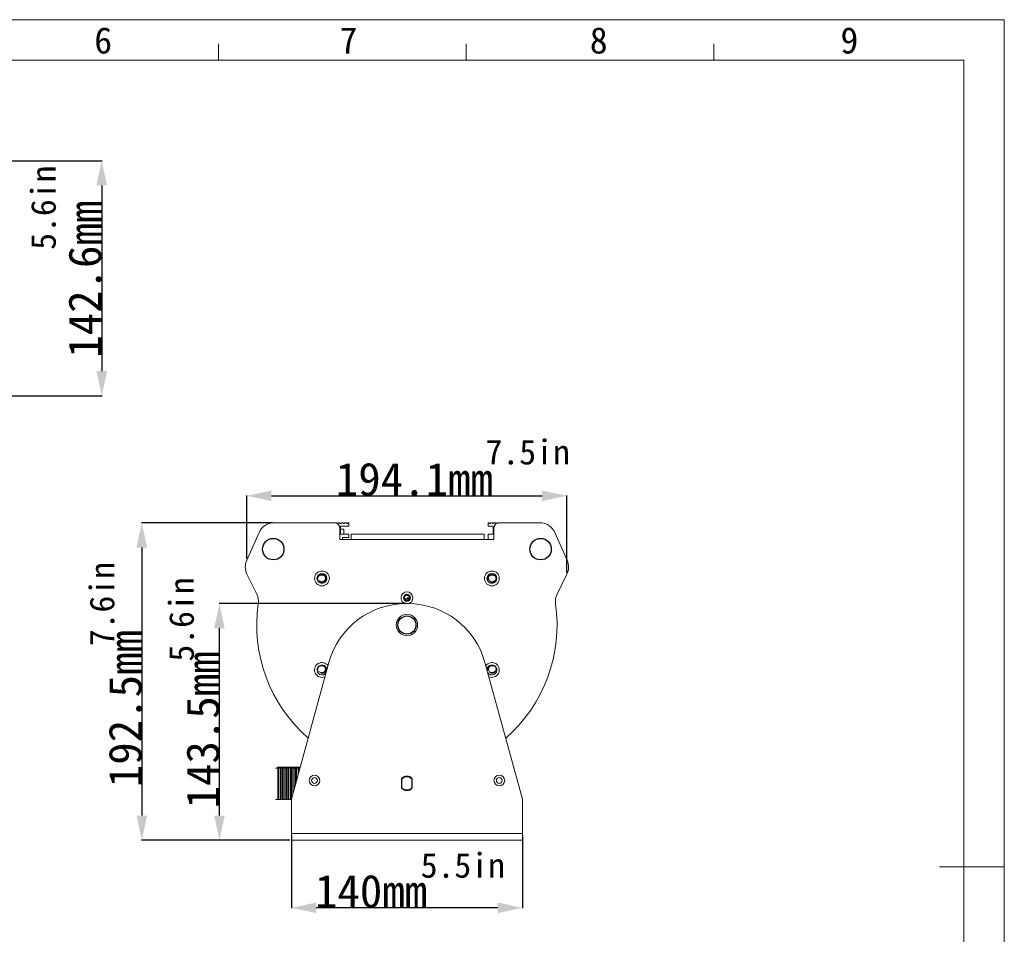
# Model space of a CAD drawing. Header units: millimetres. Extents: x 24895 to 26296, y -11704 to -10713.
# Tile 46 of 46: x 25699 to 26296, y -11268 to -10713. Entities that reach past the tile are written whole.
import ezdxf

# ---------------------------------------------------------------- set-up
doc = ezdxf.new("R2010")
doc.units = ezdxf.units.MM
doc.header["$LTSCALE"] = 50
doc.header["$PDMODE"] = 2
doc.layers.get('0').update_dxf_attribs({"lineweight": 18})
doc.layers.add('02___PRT_ALL_AXES', color=7, linetype='Continuous')
doc.layers.add('LA1404-03-00TEXT', color=7, linetype='Continuous')
doc.styles.add('CKSTANDARD', font='txt')
doc.styles.get("Standard").update_dxf_attribs({"font": 'txt', "bigfont": 'gbcbig.shx'})
doc.styles.add('TEXTSTYLE_2', font='SimSun Regular.ttf')
doc.dimstyles.new('DIMSTYLE_1', dxfattribs={"dimtxt": 3.5, "dimasz": 3.5, "dimexe": 0.18, "dimexo": 0.0625, "dimgap": 0.09, "dimtad": 1, "dimdsep": 46, "dimtxsty": 'Standard', "dimblk": '_FILLED', "dimblk1": '_FILLED', "dimblk2": '_FILLED', "dimcen": 0.09, "dimadec": 0, "dimazin": 0, "dimtp": 0.01, "dimtm": 0.01, "dimtfac": 1, "dimtofl": 0, "dimtmove": 0, "dimatfit": 3, "dimldrblk": '_FILLED', "dimfxl": 1, "dimtolj": 1, "dimarcsym": 0})

# ---------------------------------------------------------------- blocks, each defined once
blk = doc.blocks.new('_FILLED')
at = {"color": 0, "linetype": 'ByBlock'}
blk.add_solid([(0, 0), (-1, 0.214), (-1, -0.214)], dxfattribs=at)
blk = doc.blocks.new('*D40')
at = {"color": 0, "linetype": 'Continuous', "lineweight": -2, "ltscale": 0.6, "transparency": 16777216}
for p, q in [((25863.52, -11207.58), (25863.52, -11251.66)), ((26003.52, -11207.58), (26003.52, -11251.66)), ((25988.52, -11251.48), (25878.52, -11251.48))]:
    blk.add_line(p, q, dxfattribs=at)
at = {"layer": 'Defpoints', "color": 0, "linetype": 'Continuous', "ltscale": 0.6, "transparency": 16777216}
for p in [(25863.52, -11207.51), (26003.52, -11207.51), (25863.52, -11251.48)]:
    blk.add_point(p, dxfattribs=at)
at = {"color": 0, "linetype": 'Continuous', "lineweight": -2, "ltscale": 0.6, "transparency": 16777216, "xscale": 15, "yscale": 15, "zscale": 15, "rotation": 180}
blk.add_blockref('_FILLED', (25863.52, -11251.48), dxfattribs=at)
at = {"color": 0, "linetype": 'Continuous', "lineweight": -2, "ltscale": 0.6, "transparency": 16777216, "xscale": 15, "yscale": 15, "zscale": 15}
blk.add_blockref('_FILLED', (26003.52, -11251.48), dxfattribs=at)
at = {"color": 0, "linetype": 'Continuous', "ltscale": 0.6, "transparency": 16777216, "insert": (25911.78, -11231.39), "char_height": 20, "attachment_point": 2}
blk.add_mtext('\\A1;{\\fSimSun|b0|i0|c134|p2;140mm}', dxfattribs=at)
blk = doc.blocks.new('*D41')
at = {"color": 0, "linetype": 'Continuous', "lineweight": -2, "ltscale": 0.6, "transparency": 16777216}
for p, q in [((25932.97, -11067.01), (25819.7, -11067.01)), ((25819.88, -11195.51), (25819.88, -11082.01)), ((25862.46, -11210.51), (25819.7, -11210.51))]:
    blk.add_line(p, q, dxfattribs=at)
at = {"layer": 'Defpoints', "color": 0, "linetype": 'Continuous', "ltscale": 0.6, "transparency": 16777216}
for p in [(25819.88, -11067.01), (25933.03, -11067.01), (25862.52, -11210.51)]:
    blk.add_point(p, dxfattribs=at)
at = {"color": 0, "linetype": 'Continuous', "lineweight": -2, "ltscale": 0.6, "transparency": 16777216, "xscale": 15, "yscale": 15, "zscale": 15}
for p, rotation in [((25819.88, -11067.01), 90), ((25819.88, -11210.51), 270)]:
    blk.add_blockref('_FILLED', p, dxfattribs=dict(at, rotation=rotation))
at = {"color": 0, "linetype": 'Continuous', "ltscale": 0.6, "transparency": 16777216, "insert": (25799.79, -11143.61), "char_height": 20, "attachment_point": 2, "rotation": 90}
blk.add_mtext('\\A1;{\\fSimSun|b0|i0|c134|p2;143.5mm}', dxfattribs=at)
blk = doc.blocks.new('*D42')
at = {"color": 0, "linetype": 'Continuous', "lineweight": -2, "ltscale": 0.6, "transparency": 16777216}
for p, q in [((25836.41, -11039.69), (25836.41, -11001.46)), ((25851.41, -11001.64), (26015.47, -11001.64)), ((26030.47, -11048.14), (26030.47, -11001.46))]:
    blk.add_line(p, q, dxfattribs=at)
at = {"layer": 'Defpoints', "color": 0, "linetype": 'Continuous', "ltscale": 0.6, "transparency": 16777216}
for p in [(26030.47, -11001.64), (25836.41, -11039.75), (26030.47, -11048.2)]:
    blk.add_point(p, dxfattribs=at)
at = {"color": 0, "linetype": 'Continuous', "lineweight": -2, "ltscale": 0.6, "transparency": 16777216, "xscale": 15, "yscale": 15, "zscale": 15, "rotation": 180}
blk.add_blockref('_FILLED', (25836.41, -11001.64), dxfattribs=at)
at = {"color": 0, "linetype": 'Continuous', "lineweight": -2, "ltscale": 0.6, "transparency": 16777216, "xscale": 15, "yscale": 15, "zscale": 15}
blk.add_blockref('_FILLED', (26030.47, -11001.64), dxfattribs=at)
at = {"color": 0, "linetype": 'Continuous', "ltscale": 0.6, "transparency": 16777216, "insert": (25938.04, -10981.55), "char_height": 20, "attachment_point": 2}
blk.add_mtext('\\A1;{\\fSimSun|b0|i0|c134|p2;194.1mm}', dxfattribs=at)
blk = doc.blocks.new('*D43')
at = {"color": 0, "linetype": 'Continuous', "lineweight": -2, "ltscale": 0.6, "transparency": 16777216}
for p, q in [((25851.95, -11018.01), (25772.65, -11018.01)), ((25772.83, -11033.01), (25772.83, -11195.51)), ((25862.46, -11210.51), (25772.65, -11210.51))]:
    blk.add_line(p, q, dxfattribs=at)
at = {"layer": 'Defpoints', "color": 0, "linetype": 'Continuous', "ltscale": 0.6, "transparency": 16777216}
for p in [(25852.02, -11018.01), (25772.83, -11210.51), (25862.52, -11210.51)]:
    blk.add_point(p, dxfattribs=at)
at = {"color": 0, "linetype": 'Continuous', "lineweight": -2, "ltscale": 0.6, "transparency": 16777216, "xscale": 15, "yscale": 15, "zscale": 15}
for p, rotation in [((25772.83, -11018.01), 90), ((25772.83, -11210.51), 270)]:
    blk.add_blockref('_FILLED', p, dxfattribs=dict(at, rotation=rotation))
at = {"color": 0, "linetype": 'Continuous', "ltscale": 0.6, "transparency": 16777216, "insert": (25752.74, -11130.72), "char_height": 20, "attachment_point": 2, "rotation": 90}
blk.add_mtext('\\A1;{\\fSimSun|b0|i0|c134|p2;192.5mm}', dxfattribs=at)
blk = doc.blocks.new('*D44')
at = {"color": 0, "linetype": 'Continuous', "lineweight": -2, "ltscale": 0.6, "transparency": 16777216}
for p, q in [((25684.39, -10798.51), (25748.74, -10798.51)), ((25748.56, -10813.51), (25748.56, -10926.06)), ((25684.39, -10941.06), (25748.74, -10941.06))]:
    blk.add_line(p, q, dxfattribs=at)
at = {"layer": 'Defpoints', "color": 0, "linetype": 'Continuous', "ltscale": 0.6, "transparency": 16777216}
for p in [(25684.33, -10798.51), (25684.33, -10941.06), (25748.56, -10941.06)]:
    blk.add_point(p, dxfattribs=at)
at = {"color": 0, "linetype": 'Continuous', "lineweight": -2, "ltscale": 0.6, "transparency": 16777216, "xscale": 15, "yscale": 15, "zscale": 15}
for p, rotation in [((25748.56, -10798.51), 90), ((25748.56, -10941.06), 270)]:
    blk.add_blockref('_FILLED', p, dxfattribs=dict(at, rotation=rotation))
at = {"color": 0, "linetype": 'Continuous', "ltscale": 0.6, "transparency": 16777216, "insert": (25738.47, -10870.34), "char_height": 20, "attachment_point": 5, "rotation": 90}
blk.add_mtext('\\A1;{\\fSimSun|b0|i0|c134|p2;142.6mm}', dxfattribs=at)

msp = doc.modelspace()

# ---------------------------------------------------------------- linework, layer by layer
at = {"color": 2}
for p, q in [((24894.654, -10712.971), (26295.572, -10712.971)), ((26295.572, -11703.519), (26295.572, -10712.971)), ((26256.248, -11226.716), (26295.572, -11226.716))]:
    msp.add_line(p, q, dxfattribs=at)
at = {"color": 7}
for p, q in [((25819.377, -10737.549), (25819.377, -10727.56)), ((25969.402, -10737.549), (25969.402, -10727.56)), ((26119.426, -10737.549), (26119.426, -10727.56)), ((24919.232, -10737.549), (26270.995, -10737.549)), ((26270.995, -11678.942), (26270.995, -10737.549))]:
    msp.add_line(p, q, dxfattribs=at)
at = {"color": 7, "linetype": 'Continuous'}
for p, q in [((25889.768, -11018.014), (25853.017, -11018.014)), ((25890.043, -11018.014), (25890.493, -11018.014)), ((25892.043, -11018.014), (25892.493, -11018.014)), ((25892.768, -11021.014), (25892.768, -11028.114)), ((25893.268, -11020.014), (25898.268, -11020.014)), ((25893.268, -11025.014), (25893.268, -11020.014)), ((25894.043, -11018.014), (25894.493, -11018.014)), ((25896.043, -11018.014), (25896.493, -11018.014)), ((25898.043, -11018.014), (25898.268, -11018.014)), ((25898.268, -11020.014), (25898.268, -11018.014)), ((25982.768, -11018.014), (25982.993, -11018.014)), ((25982.768, -11018.014), (25982.768, -11020.014)), ((25982.768, -11020.014), (25985.768, -11020.014)), ((25984.543, -11018.014), (25984.993, -11018.014)), ((25985.768, -11020.014), (25985.768, -11025.014)), ((25986.268, -11021.014), (25986.268, -11028.114)), ((25986.543, -11018.014), (25986.993, -11018.014)), ((25988.543, -11018.014), (25988.993, -11018.014)), ((26014.019, -11018.014), (25989.268, -11018.014)), ((25843.879, -11023.952), (25836.412, -11040.752)), ((25893.268, -11025.014), (25898.268, -11025.014)), ((25898.268, -11027.014), (25894.468, -11027.014)), ((25894.468, -11027.014), (25894.468, -11028.114)), ((25895.268, -11025.014), (25895.268, -11021.814)), ((25898.268, -11025.014), (25898.268, -11027.014)), ((25899.768, -11025.014), (25980.268, -11025.014)), ((25899.768, -11025.014), (25899.768, -11028.114)), ((25980.268, -11025.014), (25980.268, -11028.114)), ((25985.768, -11025.014), (25982.768, -11025.014)), ((25982.768, -11025.014), (25982.768, -11028.114)), ((26030.624, -11040.752), (26023.157, -11023.952)), ((25892.768, -11028.114), (25986.268, -11028.114)), ((25985.768, -11028.014), (25986.268, -11028.014)), ((25836.565, -11049.203), (25842.513, -11061.378)), ((25880.857, -11050.014), (25879.597, -11050.014)), ((25986.179, -11050.014), (25987.439, -11050.014)), ((26024.523, -11061.378), (26030.471, -11049.203)), ((25879.471, -11053.314), (25880.601, -11053.314)), ((25987.565, -11053.314), (25986.435, -11053.314)), ((25933.914, -11063.464), (25935.112, -11063.464)), ((25933.914, -11064.114), (25933.914, -11063.464)), ((25934.464, -11064.114), (25934.464, -11063.464)), ((25934.983, -11064.114), (25934.983, -11063.464)), ((25931.971, -11063.914), (25933.017, -11063.914)), ((25932.047, -11064.114), (25934.989, -11064.114)), ((25933.017, -11064.114), (25933.017, -11063.914)), ((25880.857, -11105.014), (25880.052, -11105.014)), ((25986.179, -11105.014), (25986.984, -11105.014)), ((25879.227, -11108.314), (25880.601, -11108.314)), ((25987.809, -11108.314), (25986.435, -11108.314)), ((25853.904, -11166.764), (25868.66, -11166.764)), ((25855.011, -11166.264), (25868.798, -11166.264)), ((25855.011, -11166.264), (25855.011, -11166.764)), ((25855.319, -11185.764), (25855.319, -11166.764)), ((25855.769, -11185.764), (25855.769, -11166.764)), ((25856.318, -11166.764), (25856.318, -11166.264)), ((25856.633, -11166.764), (25856.633, -11185.764)), ((25856.773, -11166.764), (25856.773, -11166.264)), ((25857.319, -11185.764), (25857.319, -11166.764)), ((25857.625, -11166.264), (25857.625, -11166.764)), ((25858.191, -11166.764), (25858.191, -11185.764)), ((25858.301, -11166.764), (25858.301, -11166.264)), ((25858.877, -11185.764), (25858.877, -11166.764)), ((25859.162, -11166.264), (25859.162, -11166.764)), ((25859.75, -11166.764), (25859.75, -11185.764)), ((25859.839, -11166.764), (25859.839, -11166.264)), ((25860.436, -11185.764), (25860.436, -11166.764)), ((25860.7, -11166.264), (25860.7, -11166.764)), ((25861.308, -11166.764), (25861.308, -11185.764)), ((25861.376, -11166.764), (25861.376, -11166.264)), ((25861.994, -11185.764), (25861.994, -11166.764)), ((25862.237, -11166.264), (25862.237, -11166.764)), ((25862.867, -11166.764), (25862.867, -11185.764)), ((25862.914, -11166.764), (25862.914, -11166.264)), ((25863.553, -11185.387), (25863.553, -11166.764)), ((25863.774, -11166.264), (25863.774, -11166.764)), ((25864.425, -11166.764), (25864.425, -11182.205)), ((25864.451, -11166.764), (25864.451, -11166.264)), ((25865.111, -11179.704), (25865.111, -11166.764)), ((25865.312, -11166.264), (25865.312, -11166.764)), ((25865.984, -11166.764), (25865.984, -11176.523)), ((25865.988, -11166.764), (25865.988, -11166.264)), ((25866.67, -11174.022), (25866.67, -11166.764)), ((25866.849, -11166.264), (25866.849, -11166.764)), ((25867.526, -11166.764), (25867.526, -11166.264)), ((25867.542, -11166.764), (25867.542, -11170.84)), ((25868.228, -11168.339), (25868.228, -11166.764)), ((25868.387, -11166.264), (25868.387, -11166.764)), ((25930.518, -11178.659), (25930.518, -11173.368)), ((25936.518, -11178.659), (25936.518, -11173.368)), ((25853.904, -11185.764), (25863.518, -11185.764))]:
    msp.add_line(p, q, dxfattribs=at)
at = {"color": 2, "linetype": 'Continuous'}
msp.add_line((25895.268, -11021.814), (25893.268, -11021.814), dxfattribs=at)
at = {"color": 3, "linetype": 'Continuous'}
for p, q in [((25933.007, -11067.014), (25934.029, -11067.014)), ((25863.518, -11185.514), (25886.235, -11102.686)), ((25980.802, -11102.686), (26003.518, -11185.514)), ((25932.125, -11180.014), (25934.912, -11180.014)), ((25863.518, -11210.514), (25863.518, -11185.514)), ((26003.518, -11185.514), (26003.518, -11210.514)), ((26003.518, -11206.514), (25863.518, -11206.514)), ((26003.518, -11210.514), (25863.518, -11210.514))]:
    msp.add_line(p, q, dxfattribs=at)
at = {"color": 7, "linetype": 'Continuous'}
for centre, radius in [((25882.018, -11051.764), 4.5), ((25882.018, -11051.764), 3), ((25985.018, -11051.764), 4.5), ((25985.018, -11051.764), 3), ((25933.518, -11063.514), 2.1), ((25877.518, -11174.264), 1.75), ((25989.518, -11174.264), 1.75)]:
    msp.add_circle(centre, radius, dxfattribs=at)
at = {"color": 3, "linetype": 'Continuous'}
for centre, radius in [((25933.518, -11080.014), 6.5), ((25877.518, -11174.264), 3.25), ((25989.518, -11174.264), 3.25)]:
    msp.add_circle(centre, radius, dxfattribs=at)
at = {"color": 7, "linetype": 'Continuous'}
for centre, radius, start, end in [((25853.017, -11028.014), 10, 90, 156.037511), ((25889.768, -11021.014), 3, 0, 90), ((25890.493, -11018.364), 0.35, 24.315739, 90), ((25891.268, -11018.014), 0.5, 278.239238, 335.684261), ((25892.043, -11018.364), 0.35, 90, 155.684261), ((25892.493, -11018.364), 0.35, 24.315739, 90), ((25893.268, -11018.014), 0.5, 204.315739, 335.684261), ((25894.043, -11018.364), 0.35, 90, 155.684261), ((25894.493, -11018.364), 0.35, 24.315739, 90), ((25895.268, -11018.014), 0.5, 204.315739, 335.684261), ((25896.043, -11018.364), 0.35, 90, 155.684261), ((25896.493, -11018.364), 0.35, 24.315739, 90), ((25897.268, -11018.014), 0.5, 204.315739, 335.684261), ((25898.043, -11018.364), 0.35, 90, 155.684261), ((25982.993, -11018.364), 0.35, 24.315739, 90), ((25983.768, -11018.014), 0.5, 204.315739, 335.684261), ((25984.543, -11018.364), 0.35, 90, 155.684261), ((25984.993, -11018.364), 0.35, 24.315739, 90), ((25985.768, -11018.014), 0.5, 204.315739, 335.684261), ((25986.543, -11018.364), 0.35, 90, 155.684261), ((25989.268, -11021.014), 3, 90, 180), ((25986.993, -11018.364), 0.35, 24.315739, 90), ((25987.768, -11018.014), 0.5, 204.315739, 261.760762), ((25988.543, -11018.364), 0.35, 90, 155.684261), ((26014.019, -11028.014), 10, 23.962489, 90), ((25845.55, -11044.814), 10, 156.037511, 206.037511), ((26021.486, -11044.814), 10, 333.962489, 23.962489), ((25882.018, -11051.764), 2.1, 227.569411, 123.55731), ((25985.018, -11051.764), 2.1, 56.44269, 312.430589), ((25833.528, -11065.768), 10, 351.891502, 26.037511), ((25933.518, -11063.514), 3.6, 281.346605, 258.653386), ((26033.508, -11065.768), 10, 153.962489, 188.108498), ((25933.518, -11080.014), 91, 171.891502, 228.834221), ((25933.518, -11080.014), 91, 311.165779, 8.108498), ((25882.018, -11107.264), 4.5, 35.174836, 294.165301), ((25882.018, -11107.264), 3, 1.942589, 327.970733), ((25882.018, -11106.764), 2.1, 227.569411, 123.55731), ((25985.018, -11107.264), 4.5, 245.834687, 144.825169), ((25985.018, -11107.264), 3, 212.029278, 178.057402), ((25985.018, -11106.764), 2.1, 56.44269, 312.430589), ((25933.518, -11176.014), 4, 35.323692, 144.676308), ((25933.518, -11176.014), 4, 215.323692, 324.676308)]:
    msp.add_arc(centre, radius, start, end, dxfattribs=at)
at = {"color": 2, "linetype": 'Continuous'}
for centre, radius, start, end in [((25882.018, -11051.764), 2.5, 255, 195), ((25985.018, -11051.764), 2.5, 255, 195), ((25933.518, -11063.514), 2, 255, 195), ((25882.018, -11106.764), 2.5, 102.795741, 195), ((25882.018, -11106.764), 2.5, 255, 77.204263), ((25985.018, -11106.764), 2.5, 102.795741, 195), ((25985.018, -11106.764), 2.5, 255, 77.204263)]:
    msp.add_arc(centre, radius, start, end, dxfattribs=at)
at = {"color": 3, "linetype": 'Continuous'}
for centre, start, end in [((25933.007, -11115.514), 90, 164.663089), ((25934.029, -11115.514), 15.336911, 90)]:
    msp.add_arc(centre, 48.5, start, end, dxfattribs=at)
at = {"layer": '02___PRT_ALL_AXES', "color": 3, "linetype": 'Continuous'}
for p, q in [((25930.268, -11173.275), (25930.268, -11178.752)), ((25936.768, -11178.752), (25936.768, -11173.275))]:
    msp.add_line(p, q, dxfattribs=at)
at = {"layer": '02___PRT_ALL_AXES', "color": 7, "linetype": 'Continuous'}
for centre, radius in [((25852.518, -11034.014), 6.5), ((26014.518, -11034.014), 6.5), ((25933.518, -11063.514), 1.6), ((25933.518, -11080.014), 5.5)]:
    msp.add_circle(centre, radius, dxfattribs=at)
at = {"layer": '02___PRT_ALL_AXES', "color": 3, "linetype": 'Continuous'}
for start, end in [(40.119167, 139.880833), (220.119167, 319.880833)]:
    msp.add_arc((25933.518, -11176.014), 4.25, start, end, dxfattribs=at)

# ---------------------------------------------------------------- texts
at = {"color": 3, "ltscale": 0.6, "char_height": 15, "width": 258.49765, "attachment_point": 1, "rotation": 90, "style": 'CKSTANDARD'}
for s, insert in [('{\\fSimSun|b0|i0|c134|p2;\\C4;5.6in}', (25705.697, -10852.489)), ('{\\fSimSun|b0|i0|c134|p2;\\C4;7.6in}', (25741.217, -11092.839)), ('{\\fSimSun|b0|i0|c134|p2;\\C4;5.6in}', (25789.371, -11102.178))]:
    msp.add_mtext(s, dxfattribs=dict(at, insert=insert))
at = {"color": 3, "ltscale": 0.6, "char_height": 15, "width": 258.49765, "attachment_point": 1, "style": 'CKSTANDARD'}
for s, insert in [('{\\fSimSun|b0|i0|c134|p2;\\C4;7.5in}', (25981.212, -10967.635)), ('{\\fSimSun|b0|i0|c134|p2;\\C4;5.5in}', (25941.902, -11218.224))]:
    msp.add_mtext(s, dxfattribs=dict(at, insert=insert))
at = {"layer": 'LA1404-03-00TEXT', "color": 3, "style": 'TEXTSTYLE_2'}
for s, p in [('6', (25744.023, -10733.494)), ('8', (26044.319, -10733.494)), ('9', (26196.247, -10733.494)), ('7', (25892.676, -10733.494))]:
    msp.add_text(s, height=15.981, dxfattribs=at).set_placement(p)

# ---------------------------------------------------------------- dimensions: what is measured, and where the dimension line sits
at = {"color": 4, "linetype": 'Continuous'}
for base, p1, p2, angle, override, picture, middle in [((25748.561, -10941.062), (25684.326, -10798.509), (25684.326, -10941.062), 90, {"dimtxt": 20, "dimasz": 15, "dimdec": 1}, '*D44', (25748.561, -10870.344)), ((25772.83, -11210.514), (25852.017, -11018.014), (25862.518, -11210.514), 270, {"dimtxt": 20, "dimasz": 15}, '*D43', (25772.83, -11130.718)), ((25819.876, -11067.014), (25862.518, -11210.514), (25933.029, -11067.014), 90, {"dimtxt": 20, "dimasz": 15}, '*D41', (25819.876, -11143.614)), ((25863.518, -11251.483), (26003.518, -11207.514), (25863.518, -11207.514), 180, {"dimtxt": 20, "dimasz": 15}, '*D40', (25911.778, -11251.483))]:
    dim = msp.add_linear_dim(base=base, p1=p1, p2=p2, angle=angle, text='{\\fSimSun|b0|i0|c134|p2;<>mm}', dimstyle='DIMSTYLE_1', override=override, dxfattribs=at)
    dim.commit()
    dim.dimension.update_dxf_attribs({"geometry": picture, "text_midpoint": middle, "dimtype": 160})
dim = msp.add_linear_dim(base=(26030.471, -11001.639), p1=(25836.412, -11039.752), p2=(26030.471, -11048.203), text='{\\fSimSun|b0|i0|c134|p2;<>mm}', dimstyle='DIMSTYLE_1', override={"dimtxt": 20, "dimasz": 15, "dimdec": 1}, dxfattribs=at)
dim.commit()
dim.dimension.update_dxf_attribs({"geometry": '*D42', "text_midpoint": (25938.042, -11001.639), "dimtype": 160})

doc.saveas('drawing.dxf')
